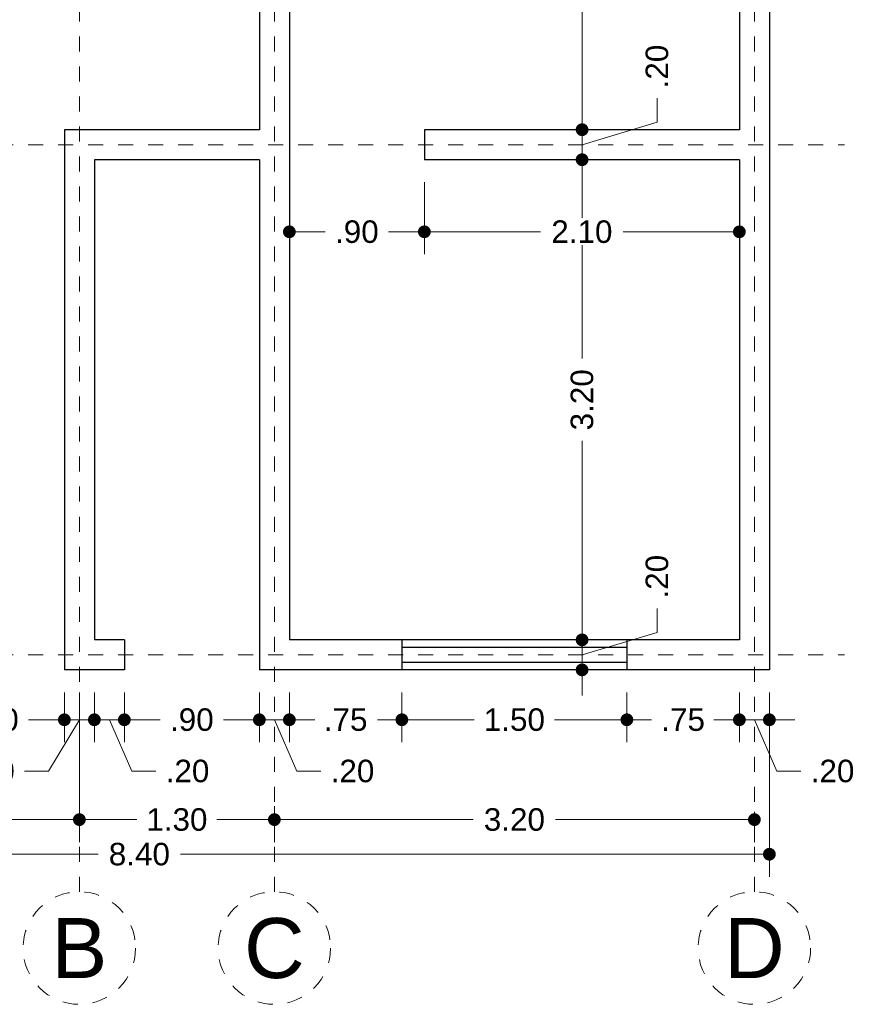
# Model space of a CAD drawing. Header units: millimetres. Extents: x 2561.9 to 2572.9, y 871.3 to 894.
# Tile 2 of 5: x 2567.4 to 2572.9, y 871.3 to 877.9. Entities that reach past the tile are written whole.
import ezdxf
from ezdxf.enums import TextEntityAlignment as Align

# ---------------------------------------------------------------- set-up
doc = ezdxf.new("R2010")
doc.units = ezdxf.units.MM
doc.header["$LTSCALE"] = 0.001
doc.linetypes.add('CENTER2', pattern=[28.575, 19.05, -3.175, 3.175, -3.175])
for name, color, linetype, lineweight in [('Cotas', 7, 'Continuous', 18), ('Ejes', 7, 'CENTER2', 5), ('Muros', 7, 'Continuous', 30), ('Ventanas', 250, 'Continuous', 25)]:
    doc.layers.add(name, color=color, linetype=linetype, lineweight=lineweight)
doc.styles.get("Standard").update_dxf_attribs({"font": 'arial.ttf'})
doc.dimstyles.new('1-100', dxfattribs={"dimscale": 100, "dimtxt": 0.0015, "dimasz": 0.00085, "dimexe": 0.0015, "dimexo": 0.0015, "dimgap": 0.0008, "dimtad": 0, "dimzin": 4, "dimdsep": 46, "dimtxsty": 'Standard', "dimblk": 'DOT', "dimcen": 0.0009, "dimclrd": 256, "dimclre": 256, "dimclrt": 256, "dimadec": 0, "dimazin": 0, "dimtfac": 1, "dimtofl": 0, "dimtmove": 1, "dimatfit": 2, "dimfxl": 0.0015, "dimtfill": 1, "dimtolj": 1, "dimtzin": 4, "dimlwd": -1, "dimlwe": -1, "dimarcsym": 0})

# ---------------------------------------------------------------- blocks, each defined once
blk = doc.blocks.new('_DOT')
at = {"color": 0, "linetype": 'ByBlock'}
blk.add_line((-0.5, 0), (-1, 0), dxfattribs=at)
at = {"color": 0, "linetype": 'ByBlock', "const_width": 0.5}
blk.add_lwpolyline([(-0.25, 0, 1), (0.25, 0, 1)], format="xyb", close=True, dxfattribs=at)
blk = doc.blocks.new('*D2')
at = {"layer": 'Cotas', "transparency": 16777216}
for p, q in [((2563.9599, 873.4278), (2563.9599, 872.1991)), ((2572.3599, 873.4278), (2572.3599, 872.1991)), ((2564.0449, 872.3491), (2567.8852, 872.3491)), ((2572.2749, 872.3491), (2568.4345, 872.3491))]:
    blk.add_line(p, q, dxfattribs=at)
at = {"layer": 'Defpoints', "color": 0, "transparency": 16777216}
for p in [(2563.9599, 873.5778), (2572.3599, 873.5778), (2572.3599, 872.3491)]:
    blk.add_point(p, dxfattribs=at)
at = {"layer": 'Cotas', "transparency": 16777216, "xscale": 0.08499999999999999, "yscale": 0.08499999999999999, "zscale": 0.08499999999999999, "rotation": 180}
blk.add_blockref('_DOT', (2563.9599, 872.3491), dxfattribs=at)
at = {"layer": 'Cotas', "transparency": 16777216, "xscale": 0.08499999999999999, "yscale": 0.08499999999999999, "zscale": 0.08499999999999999}
blk.add_blockref('_DOT', (2572.3599, 872.3491), dxfattribs=at)
at = {"layer": 'Cotas', "transparency": 16777216, "insert": (2568.1599, 872.3491), "char_height": 0.15, "attachment_point": 5, "bg_fill": 3, "box_fill_scale": 1.1, "bg_fill_color": 256, "bg_fill_true_color": 13158600, "bg_fill_transparency": 0}
blk.add_mtext('\\A1;8.40', dxfattribs=at)
blk = doc.blocks.new('*D3')
at = {"layer": 'Cotas', "transparency": 16777216}
for p, q in [((2564.0599, 873.4278), (2564.0599, 872.4297)), ((2567.7599, 873.4278), (2567.7599, 872.4297)), ((2564.1449, 872.5797), (2565.6354, 872.5797)), ((2567.6749, 872.5797), (2566.1844, 872.5797))]:
    blk.add_line(p, q, dxfattribs=at)
at = {"layer": 'Defpoints', "color": 0, "transparency": 16777216}
for p in [(2564.0599, 873.5778), (2567.7599, 873.5778), (2567.7599, 872.5797)]:
    blk.add_point(p, dxfattribs=at)
at = {"layer": 'Cotas', "transparency": 16777216, "xscale": 0.08499999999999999, "yscale": 0.08499999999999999, "zscale": 0.08499999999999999, "rotation": 180}
blk.add_blockref('_DOT', (2564.0599, 872.5797), dxfattribs=at)
at = {"layer": 'Cotas', "transparency": 16777216, "xscale": 0.08499999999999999, "yscale": 0.08499999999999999, "zscale": 0.08499999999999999}
blk.add_blockref('_DOT', (2567.7599, 872.5797), dxfattribs=at)
at = {"layer": 'Cotas', "transparency": 16777216, "insert": (2565.9099, 872.5797), "char_height": 0.15, "attachment_point": 5, "bg_fill": 3, "box_fill_scale": 1.1, "bg_fill_color": 256, "bg_fill_true_color": 13158600, "bg_fill_transparency": 0}
blk.add_mtext('\\A1;3.70', dxfattribs=at)
blk = doc.blocks.new('*D4')
at = {"layer": 'Cotas', "transparency": 16777216}
for p, q in [((2567.7599, 873.4278), (2567.7599, 872.4297)), ((2569.0599, 872.6697), (2569.0599, 872.4297)), ((2567.8449, 872.5797), (2568.1424, 872.5797)), ((2568.9749, 872.5797), (2568.6774, 872.5797))]:
    blk.add_line(p, q, dxfattribs=at)
at = {"layer": 'Defpoints', "color": 0, "transparency": 16777216}
for p in [(2567.7599, 873.5778), (2569.0599, 872.8197), (2569.0599, 872.5797)]:
    blk.add_point(p, dxfattribs=at)
at = {"layer": 'Cotas', "transparency": 16777216, "xscale": 0.08499999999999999, "yscale": 0.08499999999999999, "zscale": 0.08499999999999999, "rotation": 180}
blk.add_blockref('_DOT', (2567.7599, 872.5797), dxfattribs=at)
at = {"layer": 'Cotas', "transparency": 16777216, "xscale": 0.08499999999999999, "yscale": 0.08499999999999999, "zscale": 0.08499999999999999}
blk.add_blockref('_DOT', (2569.0599, 872.5797), dxfattribs=at)
at = {"layer": 'Cotas', "transparency": 16777216, "insert": (2568.4099, 872.5797), "char_height": 0.15, "attachment_point": 5, "bg_fill": 3, "box_fill_scale": 1.1, "bg_fill_color": 256, "bg_fill_true_color": 13158600, "bg_fill_transparency": 0}
blk.add_mtext('\\A1;1.30', dxfattribs=at)
blk = doc.blocks.new('*D5')
at = {"layer": 'Cotas', "transparency": 16777216}
for p, q in [((2569.0599, 872.6697), (2569.0599, 872.4297)), ((2569.1449, 872.5797), (2570.3854, 872.5797)), ((2572.1749, 872.5797), (2570.9344, 872.5797)), ((2572.2599, 872.6314), (2572.2599, 872.4297))]:
    blk.add_line(p, q, dxfattribs=at)
at = {"layer": 'Defpoints', "color": 0, "transparency": 16777216}
for p in [(2569.0599, 872.8197), (2572.2599, 872.7814), (2572.2599, 872.5797)]:
    blk.add_point(p, dxfattribs=at)
at = {"layer": 'Cotas', "transparency": 16777216, "xscale": 0.08499999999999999, "yscale": 0.08499999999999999, "zscale": 0.08499999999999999, "rotation": 180}
blk.add_blockref('_DOT', (2569.0599, 872.5797), dxfattribs=at)
at = {"layer": 'Cotas', "transparency": 16777216, "xscale": 0.08499999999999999, "yscale": 0.08499999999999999, "zscale": 0.08499999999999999}
blk.add_blockref('_DOT', (2572.2599, 872.5797), dxfattribs=at)
at = {"layer": 'Cotas', "transparency": 16777216, "insert": (2570.6599, 872.5797), "char_height": 0.15, "attachment_point": 5, "bg_fill": 3, "box_fill_scale": 1.1, "bg_fill_color": 256, "bg_fill_true_color": 13158600, "bg_fill_transparency": 0}
blk.add_mtext('\\A1;3.20', dxfattribs=at)
blk = doc.blocks.new('*D10')
at = {"layer": 'Cotas', "transparency": 16777216}
for p, q in [((2566.7599, 873.4278), (2566.7599, 873.0953)), ((2567.6599, 873.4278), (2567.6599, 873.0953)), ((2566.8449, 873.2453), (2566.9987, 873.2453)), ((2567.5749, 873.2453), (2567.421, 873.2453))]:
    blk.add_line(p, q, dxfattribs=at)
at = {"layer": 'Defpoints', "color": 0, "transparency": 16777216}
for p in [(2566.7599, 873.5778), (2567.6599, 873.5778), (2567.6599, 873.2453)]:
    blk.add_point(p, dxfattribs=at)
at = {"layer": 'Cotas', "transparency": 16777216, "xscale": 0.08499999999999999, "yscale": 0.08499999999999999, "zscale": 0.08499999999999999, "rotation": 180}
blk.add_blockref('_DOT', (2566.7599, 873.2453), dxfattribs=at)
at = {"layer": 'Cotas', "transparency": 16777216, "xscale": 0.08499999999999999, "yscale": 0.08499999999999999, "zscale": 0.08499999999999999}
blk.add_blockref('_DOT', (2567.6599, 873.2453), dxfattribs=at)
at = {"layer": 'Cotas', "transparency": 16777216, "insert": (2567.2099, 873.2453), "char_height": 0.15, "attachment_point": 5, "bg_fill": 3, "box_fill_scale": 1.1, "bg_fill_color": 256, "bg_fill_true_color": 13158600, "bg_fill_transparency": 0}
blk.add_mtext('\\A1;.90', dxfattribs=at)
blk = doc.blocks.new('*D11')
at = {"layer": 'Cotas', "transparency": 16777216}
for p, q in [((2567.6599, 873.4278), (2567.6599, 873.0953)), ((2567.8599, 873.4278), (2567.8599, 873.0953)), ((2567.5749, 873.2453), (2567.4899, 873.2453)), ((2567.7599, 873.2453), (2567.5549, 872.903)), ((2567.6599, 873.2453), (2567.8599, 873.2453)), ((2567.9449, 873.2453), (2568.0299, 873.2453)), ((2567.5549, 872.903), (2567.3949, 872.903))]:
    blk.add_line(p, q, dxfattribs=at)
at = {"layer": 'Defpoints', "color": 0, "transparency": 16777216}
for p in [(2567.6599, 873.5778), (2567.8599, 873.5778), (2567.8599, 873.2453)]:
    blk.add_point(p, dxfattribs=at)
at = {"layer": 'Cotas', "transparency": 16777216, "xscale": 0.08499999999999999, "yscale": 0.08499999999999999, "zscale": 0.08499999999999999}
blk.add_blockref('_DOT', (2567.6599, 873.2453), dxfattribs=at)
at = {"layer": 'Cotas', "transparency": 16777216, "xscale": 0.08499999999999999, "yscale": 0.08499999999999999, "zscale": 0.08499999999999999, "rotation": 180}
blk.add_blockref('_DOT', (2567.8599, 873.2453), dxfattribs=at)
at = {"layer": 'Cotas', "transparency": 16777216, "insert": (2567.1838, 872.903), "char_height": 0.15, "attachment_point": 5, "bg_fill": 3, "box_fill_scale": 1.1, "bg_fill_color": 256, "bg_fill_true_color": 13158600, "bg_fill_transparency": 0}
blk.add_mtext('\\A1;.20', dxfattribs=at)
blk = doc.blocks.new('*D12')
at = {"layer": 'Cotas', "transparency": 16777216}
for p, q in [((2567.8599, 873.4278), (2567.8599, 873.0953)), ((2568.0599, 873.4278), (2568.0599, 873.0953)), ((2567.7749, 873.2453), (2567.6899, 873.2453)), ((2567.8599, 873.2453), (2568.0599, 873.2453)), ((2567.9599, 873.2453), (2568.1098, 872.903)), ((2568.1449, 873.2453), (2568.2299, 873.2453)), ((2568.1098, 872.903), (2568.2698, 872.903))]:
    blk.add_line(p, q, dxfattribs=at)
at = {"layer": 'Defpoints', "color": 0, "transparency": 16777216}
for p in [(2567.8599, 873.5778), (2568.0599, 873.5778), (2568.0599, 873.2453)]:
    blk.add_point(p, dxfattribs=at)
at = {"layer": 'Cotas', "transparency": 16777216, "xscale": 0.08499999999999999, "yscale": 0.08499999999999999, "zscale": 0.08499999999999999}
blk.add_blockref('_DOT', (2567.8599, 873.2453), dxfattribs=at)
at = {"layer": 'Cotas', "transparency": 16777216, "xscale": 0.08499999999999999, "yscale": 0.08499999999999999, "zscale": 0.08499999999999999, "rotation": 180}
blk.add_blockref('_DOT', (2568.0599, 873.2453), dxfattribs=at)
at = {"layer": 'Cotas', "transparency": 16777216, "insert": (2568.4809, 872.903), "char_height": 0.15, "attachment_point": 5, "bg_fill": 3, "box_fill_scale": 1.1, "bg_fill_color": 256, "bg_fill_true_color": 13158600, "bg_fill_transparency": 0}
blk.add_mtext('\\A1;.20', dxfattribs=at)
blk = doc.blocks.new('*D13')
at = {"layer": 'Cotas', "transparency": 16777216}
for p, q in [((2568.0599, 873.4278), (2568.0599, 873.0953)), ((2568.9599, 873.4278), (2568.9599, 873.0953)), ((2568.1449, 873.2453), (2568.2987, 873.2453)), ((2568.8749, 873.2453), (2568.721, 873.2453))]:
    blk.add_line(p, q, dxfattribs=at)
at = {"layer": 'Defpoints', "color": 0, "transparency": 16777216}
for p in [(2568.0599, 873.5778), (2568.9599, 873.5778), (2568.9599, 873.2453)]:
    blk.add_point(p, dxfattribs=at)
at = {"layer": 'Cotas', "transparency": 16777216, "xscale": 0.08499999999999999, "yscale": 0.08499999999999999, "zscale": 0.08499999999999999, "rotation": 180}
blk.add_blockref('_DOT', (2568.0599, 873.2453), dxfattribs=at)
at = {"layer": 'Cotas', "transparency": 16777216, "xscale": 0.08499999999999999, "yscale": 0.08499999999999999, "zscale": 0.08499999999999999}
blk.add_blockref('_DOT', (2568.9599, 873.2453), dxfattribs=at)
at = {"layer": 'Cotas', "transparency": 16777216, "insert": (2568.5099, 873.2453), "char_height": 0.15, "attachment_point": 5, "bg_fill": 3, "box_fill_scale": 1.1, "bg_fill_color": 256, "bg_fill_true_color": 13158600, "bg_fill_transparency": 0}
blk.add_mtext('\\A1;.90', dxfattribs=at)
blk = doc.blocks.new('*D14')
at = {"layer": 'Cotas', "transparency": 16777216}
for p, q in [((2568.9599, 873.4278), (2568.9599, 873.0953)), ((2569.1599, 873.4278), (2569.1599, 873.0953)), ((2568.8749, 873.2453), (2568.7899, 873.2453)), ((2568.9599, 873.2453), (2569.1599, 873.2453)), ((2569.0599, 873.2453), (2569.2098, 872.903)), ((2569.2449, 873.2453), (2569.3299, 873.2453)), ((2569.2098, 872.903), (2569.3698, 872.903))]:
    blk.add_line(p, q, dxfattribs=at)
at = {"layer": 'Defpoints', "color": 0, "transparency": 16777216}
for p in [(2568.9599, 873.5778), (2569.1599, 873.5778), (2569.1599, 873.2453)]:
    blk.add_point(p, dxfattribs=at)
at = {"layer": 'Cotas', "transparency": 16777216, "xscale": 0.08499999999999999, "yscale": 0.08499999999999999, "zscale": 0.08499999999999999}
blk.add_blockref('_DOT', (2568.9599, 873.2453), dxfattribs=at)
at = {"layer": 'Cotas', "transparency": 16777216, "xscale": 0.08499999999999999, "yscale": 0.08499999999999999, "zscale": 0.08499999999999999, "rotation": 180}
blk.add_blockref('_DOT', (2569.1599, 873.2453), dxfattribs=at)
at = {"layer": 'Cotas', "transparency": 16777216, "insert": (2569.5809, 872.903), "char_height": 0.15, "attachment_point": 5, "bg_fill": 3, "box_fill_scale": 1.1, "bg_fill_color": 256, "bg_fill_true_color": 13158600, "bg_fill_transparency": 0}
blk.add_mtext('\\A1;.20', dxfattribs=at)
blk = doc.blocks.new('*D15')
at = {"layer": 'Cotas', "transparency": 16777216}
for p, q in [((2569.1599, 873.4278), (2569.1599, 873.0953)), ((2569.9099, 873.4278), (2569.9099, 873.0953)), ((2569.2449, 873.2453), (2569.3229, 873.2453)), ((2569.8249, 873.2453), (2569.7468, 873.2453))]:
    blk.add_line(p, q, dxfattribs=at)
at = {"layer": 'Defpoints', "color": 0, "transparency": 16777216}
for p in [(2569.1599, 873.5778), (2569.9099, 873.5778), (2569.9099, 873.2453)]:
    blk.add_point(p, dxfattribs=at)
at = {"layer": 'Cotas', "transparency": 16777216, "xscale": 0.08499999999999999, "yscale": 0.08499999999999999, "zscale": 0.08499999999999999, "rotation": 180}
blk.add_blockref('_DOT', (2569.1599, 873.2453), dxfattribs=at)
at = {"layer": 'Cotas', "transparency": 16777216, "xscale": 0.08499999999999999, "yscale": 0.08499999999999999, "zscale": 0.08499999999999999}
blk.add_blockref('_DOT', (2569.9099, 873.2453), dxfattribs=at)
at = {"layer": 'Cotas', "transparency": 16777216, "insert": (2569.5349, 873.2453), "char_height": 0.15, "attachment_point": 5, "bg_fill": 3, "box_fill_scale": 1.1, "bg_fill_color": 256, "bg_fill_true_color": 13158600, "bg_fill_transparency": 0}
blk.add_mtext('\\A1;.75', dxfattribs=at)
blk = doc.blocks.new('*D16')
at = {"layer": 'Cotas', "transparency": 16777216}
for p, q in [((2569.9099, 873.4278), (2569.9099, 873.0953)), ((2571.4099, 873.4278), (2571.4099, 873.0953)), ((2569.9949, 873.2453), (2570.3924, 873.2453)), ((2571.3249, 873.2453), (2570.9274, 873.2453))]:
    blk.add_line(p, q, dxfattribs=at)
at = {"layer": 'Defpoints', "color": 0, "transparency": 16777216}
for p in [(2569.9099, 873.5778), (2571.4099, 873.5778), (2571.4099, 873.2453)]:
    blk.add_point(p, dxfattribs=at)
at = {"layer": 'Cotas', "transparency": 16777216, "xscale": 0.08499999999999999, "yscale": 0.08499999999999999, "zscale": 0.08499999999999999, "rotation": 180}
blk.add_blockref('_DOT', (2569.9099, 873.2453), dxfattribs=at)
at = {"layer": 'Cotas', "transparency": 16777216, "xscale": 0.08499999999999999, "yscale": 0.08499999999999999, "zscale": 0.08499999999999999}
blk.add_blockref('_DOT', (2571.4099, 873.2453), dxfattribs=at)
at = {"layer": 'Cotas', "transparency": 16777216, "insert": (2570.6599, 873.2453), "char_height": 0.15, "attachment_point": 5, "bg_fill": 3, "box_fill_scale": 1.1, "bg_fill_color": 256, "bg_fill_true_color": 13158600, "bg_fill_transparency": 0}
blk.add_mtext('\\A1;1.50', dxfattribs=at)
blk = doc.blocks.new('*D17')
at = {"layer": 'Cotas', "transparency": 16777216}
for p, q in [((2571.4099, 873.4278), (2571.4099, 873.0953)), ((2572.1599, 873.4278), (2572.1599, 873.0953)), ((2571.4949, 873.2453), (2571.5729, 873.2453)), ((2572.0749, 873.2453), (2571.9968, 873.2453))]:
    blk.add_line(p, q, dxfattribs=at)
at = {"layer": 'Defpoints', "color": 0, "transparency": 16777216}
for p in [(2571.4099, 873.5778), (2572.1599, 873.5778), (2572.1599, 873.2453)]:
    blk.add_point(p, dxfattribs=at)
at = {"layer": 'Cotas', "transparency": 16777216, "xscale": 0.08499999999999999, "yscale": 0.08499999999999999, "zscale": 0.08499999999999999, "rotation": 180}
blk.add_blockref('_DOT', (2571.4099, 873.2453), dxfattribs=at)
at = {"layer": 'Cotas', "transparency": 16777216, "xscale": 0.08499999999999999, "yscale": 0.08499999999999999, "zscale": 0.08499999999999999}
blk.add_blockref('_DOT', (2572.1599, 873.2453), dxfattribs=at)
at = {"layer": 'Cotas', "transparency": 16777216, "insert": (2571.7849, 873.2453), "char_height": 0.15, "attachment_point": 5, "bg_fill": 3, "box_fill_scale": 1.1, "bg_fill_color": 256, "bg_fill_true_color": 13158600, "bg_fill_transparency": 0}
blk.add_mtext('\\A1;.75', dxfattribs=at)
blk = doc.blocks.new('*D18')
at = {"layer": 'Cotas', "transparency": 16777216}
for p, q in [((2572.1599, 873.4278), (2572.1599, 873.0953)), ((2572.3599, 873.4278), (2572.3599, 873.0953)), ((2572.0749, 873.2453), (2571.9899, 873.2453)), ((2572.1599, 873.2453), (2572.3599, 873.2453)), ((2572.2599, 873.2453), (2572.4098, 872.903)), ((2572.4449, 873.2453), (2572.5299, 873.2453)), ((2572.4098, 872.903), (2572.5698, 872.903))]:
    blk.add_line(p, q, dxfattribs=at)
at = {"layer": 'Defpoints', "color": 0, "transparency": 16777216}
for p in [(2572.1599, 873.5778), (2572.3599, 873.5778), (2572.3599, 873.2453)]:
    blk.add_point(p, dxfattribs=at)
at = {"layer": 'Cotas', "transparency": 16777216, "xscale": 0.08499999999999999, "yscale": 0.08499999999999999, "zscale": 0.08499999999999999}
blk.add_blockref('_DOT', (2572.1599, 873.2453), dxfattribs=at)
at = {"layer": 'Cotas', "transparency": 16777216, "xscale": 0.08499999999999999, "yscale": 0.08499999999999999, "zscale": 0.08499999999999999, "rotation": 180}
blk.add_blockref('_DOT', (2572.3599, 873.2453), dxfattribs=at)
at = {"layer": 'Cotas', "transparency": 16777216, "insert": (2572.7809, 872.903), "char_height": 0.15, "attachment_point": 5, "bg_fill": 3, "box_fill_scale": 1.1, "bg_fill_color": 256, "bg_fill_true_color": 13158600, "bg_fill_transparency": 0}
blk.add_mtext('\\A1;.20', dxfattribs=at)
blk = doc.blocks.new('*D45')
at = {"layer": 'Cotas', "transparency": 16777216}
for p, q in [((2571.611, 873.8277), (2571.611, 873.9877)), ((2571.1112, 873.8628), (2571.1112, 873.9478)), ((2571.1112, 873.6778), (2571.611, 873.8277)), ((2571.0098, 873.7778), (2571.2612, 873.7778)), ((2571.1112, 873.5778), (2571.1112, 873.7778)), ((2571.0098, 873.5778), (2571.2612, 873.5778)), ((2571.1112, 873.4928), (2571.1112, 873.4078))]:
    blk.add_line(p, q, dxfattribs=at)
at = {"layer": 'Defpoints', "color": 0, "transparency": 16777216}
for p in [(2570.8598, 873.7778), (2571.1112, 873.7778), (2570.8598, 873.5778)]:
    blk.add_point(p, dxfattribs=at)
at = {"layer": 'Cotas', "transparency": 16777216, "xscale": 0.08499999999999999, "yscale": 0.08499999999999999, "zscale": 0.08499999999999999}
for p, rotation in [((2571.1112, 873.7778), 270), ((2571.1112, 873.5778), 90)]:
    blk.add_blockref('_DOT', p, dxfattribs=dict(at, rotation=rotation))
at = {"layer": 'Cotas', "transparency": 16777216, "insert": (2571.611, 874.1988), "char_height": 0.15, "attachment_point": 5, "rotation": 90, "bg_fill": 3, "box_fill_scale": 1.1, "bg_fill_color": 256, "bg_fill_true_color": 13158600, "bg_fill_transparency": 0}
blk.add_mtext('\\A1;.20', dxfattribs=at)
blk = doc.blocks.new('*D46')
at = {"layer": 'Cotas', "transparency": 16777216}
for p, q in [((2571.0098, 876.9778), (2571.2612, 876.9778)), ((2571.1112, 876.8928), (2571.1112, 875.6523)), ((2571.1112, 873.8628), (2571.1112, 875.1033)), ((2571.0098, 873.7778), (2571.2612, 873.7778))]:
    blk.add_line(p, q, dxfattribs=at)
at = {"layer": 'Defpoints', "color": 0, "transparency": 16777216}
for p in [(2570.8598, 876.9778), (2571.1112, 876.9778), (2570.8598, 873.7778)]:
    blk.add_point(p, dxfattribs=at)
at = {"layer": 'Cotas', "transparency": 16777216, "xscale": 0.08499999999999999, "yscale": 0.08499999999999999, "zscale": 0.08499999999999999}
for p, rotation in [((2571.1112, 876.9778), 90), ((2571.1112, 873.7778), 270)]:
    blk.add_blockref('_DOT', p, dxfattribs=dict(at, rotation=rotation))
at = {"layer": 'Cotas', "transparency": 16777216, "insert": (2571.1112, 875.3778), "char_height": 0.15, "attachment_point": 5, "rotation": 90, "bg_fill": 3, "box_fill_scale": 1.1, "bg_fill_color": 256, "bg_fill_true_color": 13158600, "bg_fill_transparency": 0}
blk.add_mtext('\\A1;3.20', dxfattribs=at)
blk = doc.blocks.new('*D47')
at = {"layer": 'Cotas', "transparency": 16777216}
for p, q in [((2571.611, 877.2277), (2571.611, 877.3877)), ((2571.1112, 877.2628), (2571.1112, 877.3478)), ((2571.0098, 877.1778), (2571.2612, 877.1778)), ((2571.1112, 877.0778), (2571.611, 877.2277)), ((2571.1112, 876.9778), (2571.1112, 877.1778)), ((2571.0098, 876.9778), (2571.2612, 876.9778)), ((2571.1112, 876.8928), (2571.1112, 876.8078))]:
    blk.add_line(p, q, dxfattribs=at)
at = {"layer": 'Defpoints', "color": 0, "transparency": 16777216}
for p in [(2570.8598, 877.1778), (2571.1112, 877.1778), (2570.8598, 876.9778)]:
    blk.add_point(p, dxfattribs=at)
at = {"layer": 'Cotas', "transparency": 16777216, "xscale": 0.08499999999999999, "yscale": 0.08499999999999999, "zscale": 0.08499999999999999}
for p, rotation in [((2571.1112, 877.1778), 270), ((2571.1112, 876.9778), 90)]:
    blk.add_blockref('_DOT', p, dxfattribs=dict(at, rotation=rotation))
at = {"layer": 'Cotas', "transparency": 16777216, "insert": (2571.611, 877.5988), "char_height": 0.15, "attachment_point": 5, "rotation": 90, "bg_fill": 3, "box_fill_scale": 1.1, "bg_fill_color": 256, "bg_fill_true_color": 13158600, "bg_fill_transparency": 0}
blk.add_mtext('\\A1;.20', dxfattribs=at)
blk = doc.blocks.new('*D48')
at = {"layer": 'Cotas', "transparency": 16777216}
for p, q in [((2569.9099, 879.9778), (2571.2612, 879.9778)), ((2571.1112, 879.8928), (2571.1112, 878.8536)), ((2571.1112, 877.2628), (2571.1112, 878.3019)), ((2571.0098, 877.1778), (2571.2612, 877.1778))]:
    blk.add_line(p, q, dxfattribs=at)
at = {"layer": 'Defpoints', "color": 0, "transparency": 16777216}
for p in [(2569.7599, 879.9778), (2571.1112, 879.9778), (2570.8598, 877.1778)]:
    blk.add_point(p, dxfattribs=at)
at = {"layer": 'Cotas', "transparency": 16777216, "xscale": 0.08499999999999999, "yscale": 0.08499999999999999, "zscale": 0.08499999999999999}
for p, rotation in [((2571.1112, 879.9778), 90), ((2571.1112, 877.1778), 270)]:
    blk.add_blockref('_DOT', p, dxfattribs=dict(at, rotation=rotation))
at = {"layer": 'Cotas', "transparency": 16777216, "insert": (2571.1112, 878.5778), "char_height": 0.15, "attachment_point": 5, "rotation": 90, "bg_fill": 3, "box_fill_scale": 1.1, "bg_fill_color": 256, "bg_fill_true_color": 13158600, "bg_fill_transparency": 0}
blk.add_mtext('\\A1;2.80', dxfattribs=at)
blk = doc.blocks.new('*D94')
at = {"layer": 'Cotas', "transparency": 16777216}
for p, q in [((2569.1599, 876.8278), (2569.1599, 876.3474)), ((2570.0599, 876.8278), (2570.0599, 876.3474)), ((2569.2449, 876.4974), (2569.3987, 876.4974)), ((2569.9749, 876.4974), (2569.821, 876.4974))]:
    blk.add_line(p, q, dxfattribs=at)
at = {"layer": 'Defpoints', "color": 0, "transparency": 16777216}
for p in [(2569.1599, 876.9778), (2570.0599, 876.9778), (2570.0599, 876.4974)]:
    blk.add_point(p, dxfattribs=at)
at = {"layer": 'Cotas', "transparency": 16777216, "xscale": 0.08499999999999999, "yscale": 0.08499999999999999, "zscale": 0.08499999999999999, "rotation": 180}
blk.add_blockref('_DOT', (2569.1599, 876.4974), dxfattribs=at)
at = {"layer": 'Cotas', "transparency": 16777216, "xscale": 0.08499999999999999, "yscale": 0.08499999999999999, "zscale": 0.08499999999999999}
blk.add_blockref('_DOT', (2570.0599, 876.4974), dxfattribs=at)
at = {"layer": 'Cotas', "transparency": 16777216, "insert": (2569.6099, 876.4974), "char_height": 0.15, "attachment_point": 5, "bg_fill": 3, "box_fill_scale": 1.1, "bg_fill_color": 256, "bg_fill_true_color": 13158600, "bg_fill_transparency": 0}
blk.add_mtext('\\A1;.90', dxfattribs=at)
blk = doc.blocks.new('*D95')
at = {"layer": 'Cotas', "transparency": 16777216}
for p, q in [((2570.0599, 876.8278), (2570.0599, 876.3474)), ((2572.1599, 876.8278), (2572.1599, 876.3474)), ((2570.1449, 876.4974), (2570.834, 876.4974)), ((2572.0749, 876.4974), (2571.3857, 876.4974))]:
    blk.add_line(p, q, dxfattribs=at)
at = {"layer": 'Defpoints', "color": 0, "transparency": 16777216}
for p in [(2570.0599, 876.9778), (2572.1599, 876.9778), (2572.1599, 876.4974)]:
    blk.add_point(p, dxfattribs=at)
at = {"layer": 'Cotas', "transparency": 16777216, "xscale": 0.08499999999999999, "yscale": 0.08499999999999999, "zscale": 0.08499999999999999, "rotation": 180}
blk.add_blockref('_DOT', (2570.0599, 876.4974), dxfattribs=at)
at = {"layer": 'Cotas', "transparency": 16777216, "xscale": 0.08499999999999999, "yscale": 0.08499999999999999, "zscale": 0.08499999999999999}
blk.add_blockref('_DOT', (2572.1599, 876.4974), dxfattribs=at)
at = {"layer": 'Cotas', "transparency": 16777216, "insert": (2571.1099, 876.4974), "char_height": 0.15, "attachment_point": 5, "bg_fill": 3, "box_fill_scale": 1.1, "bg_fill_color": 256, "bg_fill_true_color": 13158600, "bg_fill_transparency": 0}
blk.add_mtext('\\A1;2.10', dxfattribs=at)

msp = doc.modelspace()

# ---------------------------------------------------------------- linework, layer by layer
at = {"layer": 'Ejes', "linetype": 'CENTER2'}
for p, q in [((2567.7599, 872.0989), (2567.7599, 893.8778)), ((2569.0599, 872.0989), (2569.0599, 893.8778)), ((2572.2599, 872.0989), (2572.2599, 893.8778)), ((2562.6181, 877.0778), (2572.8599, 877.0778)), ((2562.6181, 873.6778), (2572.8599, 873.6778))]:
    msp.add_line(p, q, dxfattribs=at)
at = {"layer": 'Ejes'}
for centre in [(2567.7599, 871.7239), (2569.0599, 871.7239), (2572.2599, 871.7239)]:
    msp.add_circle(centre, 0.375, dxfattribs=at)
at = {"layer": 'Muros'}
for p, q in [((2572.3599, 893.3778), (2572.3599, 873.5778)), ((2568.9599, 880.1778), (2568.9599, 877.1778)), ((2569.1599, 879.9778), (2569.1599, 873.7778)), ((2572.1599, 879.9778), (2572.1599, 877.1778)), ((2567.6599, 877.1778), (2567.6599, 873.5778)), ((2568.9599, 877.1778), (2567.6599, 877.1778)), ((2572.1599, 877.1778), (2570.0599, 877.1778)), ((2570.0599, 877.1778), (2570.0599, 876.9778)), ((2567.8599, 876.9778), (2567.8599, 873.7778)), ((2568.9599, 876.9778), (2567.8599, 876.9778)), ((2568.9599, 876.9778), (2568.9599, 873.5778)), ((2572.1599, 876.9778), (2570.0599, 876.9778)), ((2572.1599, 876.9778), (2572.1599, 873.7778)), ((2568.0599, 873.7778), (2567.8599, 873.7778)), ((2568.0599, 873.7778), (2568.0599, 873.5778)), ((2572.1599, 873.7778), (2569.1599, 873.7778)), ((2568.0599, 873.5778), (2567.6599, 873.5778)), ((2572.3599, 873.5778), (2568.9599, 873.5778))]:
    msp.add_line(p, q, dxfattribs=at)
at = {"layer": 'Ventanas'}
for p, q in [((2569.9099, 873.7778), (2569.9099, 873.5778)), ((2571.4099, 873.7778), (2571.4099, 873.5778)), ((2571.4099, 873.7278), (2569.9099, 873.7278)), ((2571.4099, 873.6278), (2569.9099, 873.6278))]:
    msp.add_line(p, q, dxfattribs=at)

# ---------------------------------------------------------------- texts
at = {"layer": 'Ejes'}
for s, p in [('B', (2567.7599, 871.7239)), ('C', (2569.0599, 871.7239)), ('D', (2572.2599, 871.7239))]:
    msp.add_text(s, height=0.4, dxfattribs=at).set_placement(p, align=Align.MIDDLE_CENTER)

# ---------------------------------------------------------------- next in the draw order: dimensions: what is measured, and where the dimension line sits
at = {"layer": 'Cotas'}
for base, p1, p2, picture, middle in [((2570.0599, 876.4974), (2569.1599, 876.9778), (2570.0599, 876.9778), '*D94', (2569.6099, 876.4974)), ((2572.3599, 872.3491), (2563.9599, 873.5778), (2572.3599, 873.5778), '*D2', (2568.1599, 872.3491))]:
    dim = msp.add_linear_dim(base=base, p1=p1, p2=p2, dimstyle='1-100', dxfattribs=at)
    dim.commit()
    dim.dimension.update_dxf_attribs({"geometry": picture, "text_midpoint": middle})

# ---------------------------------------------------------------- next in the draw order: dimensions: what is measured, and where the dimension line sits
dim = msp.add_linear_dim(base=(2567.7599, 872.5797), p1=(2564.0599, 873.5778), p2=(2567.7599, 873.5778), dimstyle='1-100', dxfattribs=at)
dim.commit()
dim.dimension.update_dxf_attribs({"geometry": '*D3', "text_midpoint": (2565.9099, 872.5797)})

# ---------------------------------------------------------------- next in the draw order: dimensions: what is measured, and where the dimension line sits
dim = msp.add_linear_dim(base=(2569.0599, 872.5797), p1=(2567.7599, 873.5778), p2=(2569.0599, 872.8197), dimstyle='1-100', dxfattribs=at)
dim.commit()
dim.dimension.update_dxf_attribs({"geometry": '*D4', "text_midpoint": (2568.4099, 872.5797)})

# ---------------------------------------------------------------- next in the draw order: dimensions: what is measured, and where the dimension line sits
for base, p1, p2, picture, middle in [((2567.6599, 873.2453), (2566.7599, 873.5778), (2567.6599, 873.5778), '*D10', (2567.2099, 873.2453)), ((2572.2599, 872.5797), (2569.0599, 872.8197), (2572.2599, 872.7814), '*D5', (2570.6599, 872.5797))]:
    dim = msp.add_linear_dim(base=base, p1=p1, p2=p2, dimstyle='1-100', dxfattribs=at)
    dim.commit()
    dim.dimension.update_dxf_attribs({"geometry": picture, "text_midpoint": middle})

# ---------------------------------------------------------------- next in the draw order: dimensions: what is measured, and where the dimension line sits
dim = msp.add_linear_dim(base=(2567.8599, 873.2453), p1=(2567.6599, 873.5778), p2=(2567.8599, 873.5778), dimstyle='1-100', dxfattribs=at)
dim.commit()
dim.dimension.update_dxf_attribs({"geometry": '*D11', "text_midpoint": (2567.3149, 872.903), "dimtype": 160})

# ---------------------------------------------------------------- next in the draw order: dimensions: what is measured, and where the dimension line sits
dim = msp.add_linear_dim(base=(2568.0599, 873.2453), p1=(2567.8599, 873.5778), p2=(2568.0599, 873.5778), dimstyle='1-100', dxfattribs=at)
dim.commit()
dim.dimension.update_dxf_attribs({"geometry": '*D12', "text_midpoint": (2568.3498, 872.903), "dimtype": 160})

# ---------------------------------------------------------------- next in the draw order: dimensions: what is measured, and where the dimension line sits
dim = msp.add_linear_dim(base=(2568.9599, 873.2453), p1=(2568.0599, 873.5778), p2=(2568.9599, 873.5778), dimstyle='1-100', dxfattribs=at)
dim.commit()
dim.dimension.update_dxf_attribs({"geometry": '*D13', "text_midpoint": (2568.5099, 873.2453)})

# ---------------------------------------------------------------- next in the draw order: dimensions: what is measured, and where the dimension line sits
dim = msp.add_linear_dim(base=(2569.1599, 873.2453), p1=(2568.9599, 873.5778), p2=(2569.1599, 873.5778), dimstyle='1-100', dxfattribs=at)
dim.commit()
dim.dimension.update_dxf_attribs({"geometry": '*D14', "text_midpoint": (2569.4498, 872.903), "dimtype": 160})

# ---------------------------------------------------------------- next in the draw order: dimensions: what is measured, and where the dimension line sits
dim = msp.add_linear_dim(base=(2569.9099, 873.2453), p1=(2569.1599, 873.5778), p2=(2569.9099, 873.5778), dimstyle='1-100', dxfattribs=at)
dim.commit()
dim.dimension.update_dxf_attribs({"geometry": '*D15', "text_midpoint": (2569.5349, 873.2453), "dimtype": 160})

# ---------------------------------------------------------------- next in the draw order: dimensions: what is measured, and where the dimension line sits
dim = msp.add_linear_dim(base=(2571.4099, 873.2453), p1=(2569.9099, 873.5778), p2=(2571.4099, 873.5778), dimstyle='1-100', dxfattribs=at)
dim.commit()
dim.dimension.update_dxf_attribs({"geometry": '*D16', "text_midpoint": (2570.6599, 873.2453)})

# ---------------------------------------------------------------- next in the draw order: dimensions: what is measured, and where the dimension line sits
dim = msp.add_linear_dim(base=(2572.1599, 873.2453), p1=(2571.4099, 873.5778), p2=(2572.1599, 873.5778), dimstyle='1-100', dxfattribs=at)
dim.commit()
dim.dimension.update_dxf_attribs({"geometry": '*D17', "text_midpoint": (2571.7849, 873.2453), "dimtype": 160})

# ---------------------------------------------------------------- next in the draw order: dimensions: what is measured, and where the dimension line sits
dim = msp.add_linear_dim(base=(2571.1112, 873.7778), p1=(2570.8598, 873.5778), p2=(2570.8598, 873.7778), angle=90, dimstyle='1-100', dxfattribs=at)
dim.commit()
dim.dimension.update_dxf_attribs({"geometry": '*D45', "text_midpoint": (2571.611, 874.0677)})
dim = msp.add_linear_dim(base=(2572.3599, 873.2453), p1=(2572.1599, 873.5778), p2=(2572.3599, 873.5778), dimstyle='1-100', dxfattribs=at)
dim.commit()
dim.dimension.update_dxf_attribs({"geometry": '*D18', "text_midpoint": (2572.6498, 872.903), "dimtype": 160})

# ---------------------------------------------------------------- next in the draw order: dimensions: what is measured, and where the dimension line sits
dim = msp.add_linear_dim(base=(2571.1112, 876.9778), p1=(2570.8598, 873.7778), p2=(2570.8598, 876.9778), angle=90, dimstyle='1-100', dxfattribs=at)
dim.commit()
dim.dimension.update_dxf_attribs({"geometry": '*D46', "text_midpoint": (2571.1112, 875.3778)})

# ---------------------------------------------------------------- next in the draw order: dimensions: what is measured, and where the dimension line sits
dim = msp.add_linear_dim(base=(2571.1112, 877.1778), p1=(2570.8598, 876.9778), p2=(2570.8598, 877.1778), angle=90, dimstyle='1-100', dxfattribs=at)
dim.commit()
dim.dimension.update_dxf_attribs({"geometry": '*D47', "text_midpoint": (2571.611, 877.4677)})

# ---------------------------------------------------------------- next in the draw order: dimensions: what is measured, and where the dimension line sits
dim = msp.add_linear_dim(base=(2571.1112, 879.9778), p1=(2570.8598, 877.1778), p2=(2569.7599, 879.9778), angle=90, dimstyle='1-100', dxfattribs=at)
dim.commit()
dim.dimension.update_dxf_attribs({"geometry": '*D48', "text_midpoint": (2571.1112, 878.5778)})
dim = msp.add_linear_dim(base=(2572.1599, 876.4974), p1=(2570.0599, 876.9778), p2=(2572.1599, 876.9778), dimstyle='1-100', dxfattribs=at)
dim.commit()
dim.dimension.update_dxf_attribs({"geometry": '*D95', "text_midpoint": (2571.1099, 876.4974)})

doc.saveas('drawing.dxf')
